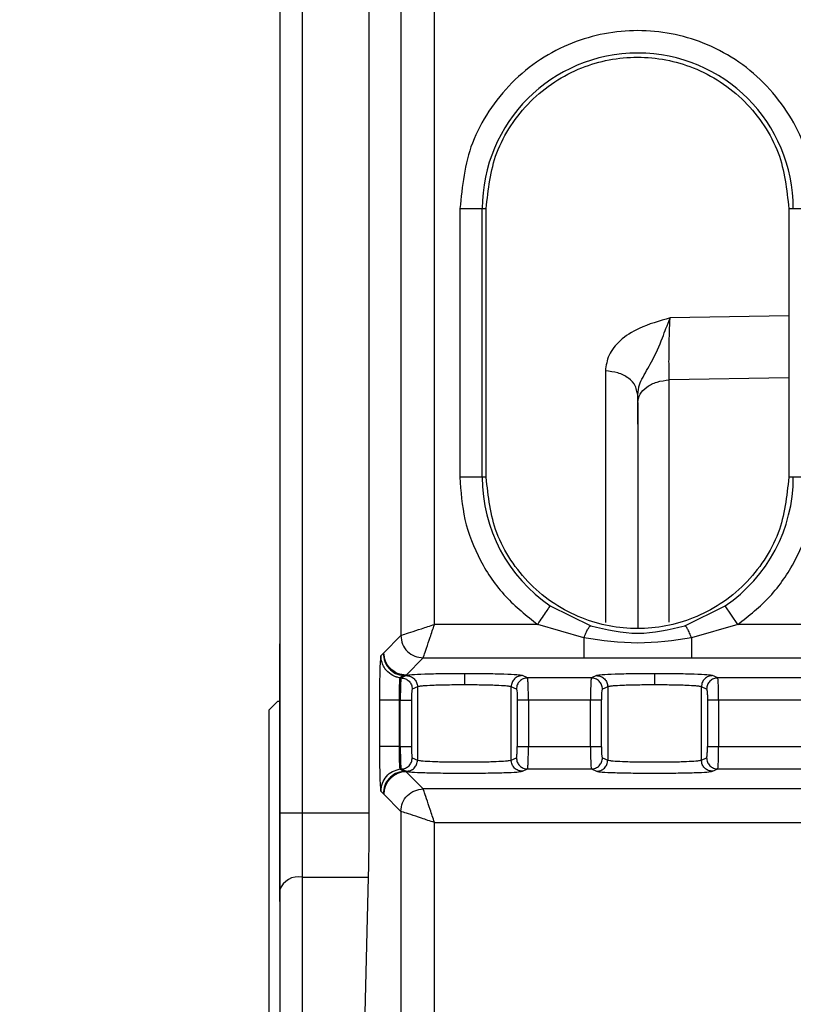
# Model space of a CAD drawing. Header units: inches. Extents: x 144.9 to 238.4, y 214.8 to 247.7.
# Tile 44 of 256: x 158.5062 to 158.5913, y 225.0879 to 225.1961. Entities that reach past the tile are written whole.
import ezdxf

# ---------------------------------------------------------------- set-up
doc = ezdxf.new("R2010")
doc.units = ezdxf.units.IN
doc.header["$LTSCALE"] = 0.25
doc.header["$MEASUREMENT"] = 0
doc.layers.add('ANNOTATIONS', color=1, linetype='Continuous')
doc.layers.add('MOTOR RH', color=7, linetype='Continuous')
doc.styles.add('ARIAL', font='arial.ttf', dxfattribs={"height": 0.09375})
doc.dimstyles.new('STANDARD$0', dxfattribs={"dimtxt": 0.09375, "dimasz": 0.09375, "dimexe": 0.03125, "dimexo": 0.046875, "dimgap": 0.09, "dimtad": 0, "dimtih": 1, "dimtoh": 1, "dimdec": 4, "dimzin": 0, "dimdsep": 46, "dimtxsty": 'ARIAL', "dimcen": 0.09, "dimadec": 0, "dimazin": 0, "dimtfac": 1, "dimtdec": 4, "dimtofl": 0, "dimtmove": 0, "dimatfit": 1, "dimfxl": 1, "dimtolj": 1, "dimtzin": 0, "dimarcsym": 0})

# ---------------------------------------------------------------- blocks, each defined once
blk = doc.blocks.new('*D61')
at = {"layer": 'ANNOTATIONS', "color": 0, "lineweight": -2, "transparency": 16777216}
for p, q in [((158.0267998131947, 223.8493624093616), (158.0267998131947, 225.9990556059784)), ((159.1674248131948, 224.9900478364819), (159.1674248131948, 225.9990556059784)), ((158.1205498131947, 225.9678056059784), (158.312002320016, 225.9678056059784)), ((159.0736748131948, 225.9678056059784), (158.8822223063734, 225.9678056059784))]:
    blk.add_line(p, q, dxfattribs=at)
at = {"layer": 'ANNOTATIONS', "color": 0, "transparency": 16777216}
for points in [[(158.1205498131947, 225.9834306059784), (158.1205498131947, 225.9521806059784), (158.0267998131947, 225.9678056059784)], [(159.0736748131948, 225.9834306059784), (159.0736748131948, 225.9521806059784), (159.1674248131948, 225.9678056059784)]]:
    blk.add_solid(points, dxfattribs=at)
at = {"layer": 'defpoints', "color": 0, "transparency": 16777216}
for p in [(158.0267998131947, 225.9678056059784), (159.1674248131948, 224.9431728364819), (158.0267998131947, 223.8024874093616)]:
    blk.add_point(p, dxfattribs=at)
at = {"layer": 'ANNOTATIONS', "color": 0, "transparency": 16777216, "insert": (158.5971123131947, 225.9678056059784), "char_height": 0.09375, "attachment_point": 5, "style": 'ARIAL'}
blk.add_mtext('\\A1;18 5/8"', dxfattribs=at)
blk = doc.blocks.new('*D63')
at = {"layer": 'ANNOTATIONS', "color": 0, "lineweight": -2, "transparency": 16777216}
for p, q in [((158.0267998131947, 223.8493624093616), (158.0267998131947, 226.3654182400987)), ((159.5003668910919, 225.1127240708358), (159.5003668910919, 226.3654182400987)), ((158.1205498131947, 226.3341682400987), (158.559241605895, 226.3341682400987)), ((159.4066168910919, 226.3341682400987), (158.9679250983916, 226.3341682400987))]:
    blk.add_line(p, q, dxfattribs=at)
at = {"layer": 'ANNOTATIONS', "color": 0, "transparency": 16777216}
for points in [[(158.1205498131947, 226.3497932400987), (158.1205498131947, 226.3185432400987), (158.0267998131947, 226.3341682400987)], [(159.4066168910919, 226.3497932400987), (159.4066168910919, 226.3185432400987), (159.5003668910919, 226.3341682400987)]]:
    blk.add_solid(points, dxfattribs=at)
at = {"layer": 'defpoints', "color": 0, "transparency": 16777216}
for p in [(158.0267998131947, 226.3341682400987), (159.5003668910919, 225.0658490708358), (158.0267998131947, 223.8024874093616)]:
    blk.add_point(p, dxfattribs=at)
at = {"layer": 'ANNOTATIONS', "color": 0, "transparency": 16777216, "insert": (158.7635833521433, 226.3341682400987), "char_height": 0.09375, "attachment_point": 5, "style": 'ARIAL'}
blk.add_mtext('\\A1;24""', dxfattribs=at)

msp = doc.modelspace()

# ---------------------------------------------------------------- linework, layer by layer
at = {"layer": 'MOTOR RH'}
for p, q in [((158.5372882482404, 225.2836161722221), (158.5372882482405, 224.6938563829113)), ((158.5348276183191, 225.2811555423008), (158.5348276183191, 225.1089155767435)), ((158.5446701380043, 225.1089155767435), (158.5446701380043, 225.2686805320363)), ((158.5481546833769, 225.1973174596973), (158.5481546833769, 225.1284159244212)), ((158.5518433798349, 225.1296454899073), (158.5518433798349, 225.1973174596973)), ((158.5546382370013, 225.1753484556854), (158.5546382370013, 225.14582089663)), ((158.5546382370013, 225.1753484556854), (158.5575306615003, 225.1753484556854)), ((158.5570954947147, 225.14582089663), (158.5570954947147, 225.1753484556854)), ((158.5575306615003, 225.14582089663), (158.5575306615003, 225.1753484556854)), ((158.5908038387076, 225.1753484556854), (158.5937571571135, 225.1753484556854)), ((158.5908038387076, 225.1753484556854), (158.5908038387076, 225.14582089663)), ((158.5908038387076, 225.1635590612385), (158.5777598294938, 225.1633234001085)), ((158.5706355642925, 225.1575008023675), (158.5706355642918, 225.1298579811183)), ((158.5908038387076, 225.1567585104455), (158.5776601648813, 225.1565151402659)), ((158.5776601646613, 225.1299026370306), (158.5776601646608, 225.1565151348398)), ((158.5741976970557, 225.1548925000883), (158.5741047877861, 225.1552304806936)), ((158.5741976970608, 225.1548925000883), (158.5742870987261, 225.1554942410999)), ((158.5741976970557, 225.1540204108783), (158.5741976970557, 225.1548925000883)), ((158.5575306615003, 225.14582089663), (158.5546382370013, 225.14582089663)), ((158.5937571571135, 225.14582089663), (158.5908038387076, 225.14582089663)), ((158.5645824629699, 225.1316776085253), (158.5690209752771, 225.1294919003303)), ((158.5793743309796, 225.1294918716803), (158.5838129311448, 225.1316776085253)), ((158.5851944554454, 225.1296454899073), (158.5838129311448, 225.1316776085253)), ((158.5632009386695, 225.1296454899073), (158.5518433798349, 225.1296454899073)), ((158.5682783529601, 225.1281479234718), (158.5632009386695, 225.1296454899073)), ((158.5851944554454, 225.1296454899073), (158.5801169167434, 225.1281478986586)), ((158.6028452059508, 225.1296454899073), (158.5851944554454, 225.1296454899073)), ((158.5481546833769, 225.1284159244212), (158.5462707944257, 225.1265320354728)), ((158.5462056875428, 225.1264551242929), (158.5459553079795, 225.1261925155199)), ((158.5462707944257, 225.1265320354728), (158.5462056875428, 225.1264551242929)), ((158.5487299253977, 225.1240729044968), (158.5506138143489, 225.1259567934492)), ((158.5506138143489, 225.1259567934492), (158.5991565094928, 225.1259567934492)), ((158.5480723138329, 225.1237581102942), (158.5481774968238, 225.1237581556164)), ((158.5484244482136, 225.1240081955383), (158.5480723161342, 225.1237581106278)), ((158.5487496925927, 225.1240133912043), (158.5481774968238, 225.1237581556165)), ((158.5484244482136, 225.1240081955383), (158.5487299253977, 225.1240729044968)), ((158.5620781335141, 225.1237581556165), (158.5615059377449, 225.1240133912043)), ((158.5690928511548, 225.1237581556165), (158.5620781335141, 225.1237581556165)), ((158.5696650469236, 225.1240133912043), (158.5690928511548, 225.1237581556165)), ((158.582993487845, 225.1237581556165), (158.5824212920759, 225.1240133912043)), ((158.592468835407, 225.1237581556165), (158.582993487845, 225.1237581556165)), ((158.5499762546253, 225.1227838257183), (158.549404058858, 225.1225285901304)), ((158.5499762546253, 225.1227838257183), (158.5499762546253, 225.1147241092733)), ((158.5608515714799, 225.1225285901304), (158.5602793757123, 225.1227838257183)), ((158.5602793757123, 225.1147241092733), (158.5602793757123, 225.1227838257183)), ((158.5708916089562, 225.1227838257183), (158.5703194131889, 225.1225285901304)), ((158.5708916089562, 225.1227838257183), (158.5708916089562, 225.1147241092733)), ((158.5817669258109, 225.1225285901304), (158.5811947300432, 225.1227838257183)), ((158.5811947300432, 225.1147241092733), (158.5811947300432, 225.1227838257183)), ((158.5336465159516, 225.120230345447), (158.5346307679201, 225.1212145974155)), ((158.5346307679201, 225.1212145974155), (158.5348276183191, 225.1212145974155)), ((158.5457906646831, 225.1212990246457), (158.5457906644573, 225.1162089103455)), ((158.547990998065, 225.1162089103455), (158.547990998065, 225.1212990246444)), ((158.5480845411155, 225.1212990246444), (158.547990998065, 225.1212990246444)), ((158.5480845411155, 225.1162089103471), (158.5480845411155, 225.1212990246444)), ((158.5493111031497, 225.1212990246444), (158.5493111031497, 225.1162089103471)), ((158.5609445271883, 225.1212990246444), (158.5609445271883, 225.1162089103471)), ((158.5621710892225, 225.1212990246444), (158.5621710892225, 225.1162089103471)), ((158.5689998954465, 225.1212990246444), (158.5621710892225, 225.1212990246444)), ((158.5689998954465, 225.1162089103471), (158.5689998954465, 225.1212990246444)), ((158.5702264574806, 225.1162089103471), (158.5702264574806, 225.1212990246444)), ((158.5818598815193, 225.1212990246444), (158.5818598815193, 225.1162089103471)), ((158.5830864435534, 225.1212990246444), (158.5830864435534, 225.1162089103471)), ((158.5923758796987, 225.1212990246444), (158.5830864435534, 225.1212990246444)), ((158.5336465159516, 225.120230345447), (158.5336465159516, 224.8515295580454)), ((158.5479909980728, 225.1162089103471), (158.5480845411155, 225.1162089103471)), ((158.5621710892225, 225.1162089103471), (158.5689998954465, 225.1162089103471)), ((158.5830864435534, 225.1162089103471), (158.5923758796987, 225.1162089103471)), ((158.549404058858, 225.1149793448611), (158.5499762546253, 225.1147241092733)), ((158.5602793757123, 225.1147241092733), (158.5608515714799, 225.1149793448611)), ((158.5703194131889, 225.1149793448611), (158.5708916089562, 225.1147241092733)), ((158.5811947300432, 225.1147241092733), (158.5817669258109, 225.1149793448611)), ((158.5480722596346, 225.1137498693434), (158.5481774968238, 225.1137497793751)), ((158.5480722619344, 225.1137498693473), (158.5484244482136, 225.1134997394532)), ((158.5481774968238, 225.1137497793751), (158.5487496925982, 225.1134945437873)), ((158.5487299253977, 225.1134350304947), (158.5484244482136, 225.1134997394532)), ((158.5506138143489, 225.1115511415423), (158.5487299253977, 225.1134350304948)), ((158.5615059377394, 225.1134945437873), (158.5620781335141, 225.1137497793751)), ((158.5620781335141, 225.1137497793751), (158.5690928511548, 225.1137497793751)), ((158.5690928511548, 225.1137497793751), (158.5696650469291, 225.1134945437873)), ((158.5824212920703, 225.1134945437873), (158.582993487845, 225.1137497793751)), ((158.582993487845, 225.1137497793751), (158.592468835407, 225.1137497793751)), ((158.5459553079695, 225.1113154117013), (158.5462056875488, 225.1110528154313)), ((158.5462056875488, 225.1110528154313), (158.5462707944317, 225.1109759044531)), ((158.5462707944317, 225.1109759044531), (158.5481546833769, 225.1090920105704)), ((158.6031503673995, 225.1115511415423), (158.5506138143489, 225.1115511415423)), ((158.5348276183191, 225.1089155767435), (158.5446701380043, 225.1089155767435)), ((158.5481546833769, 225.1090920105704), (158.5481546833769, 225.0294225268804)), ((158.5518433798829, 225.0294225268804), (158.5518433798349, 225.1078624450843)), ((158.5518433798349, 225.1078624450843), (158.6031503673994, 225.1078624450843)), ((158.5372882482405, 225.1018587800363), (158.5445924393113, 225.1018587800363)), ((158.5441381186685, 225.0832785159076), (158.5445924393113, 225.1018587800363)), ((158.5348276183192, 225.1004474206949), (158.5348276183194, 225.0818671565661))]:
    msp.add_line(p, q, dxfattribs=at)
for centre, radius, start, end in [((158.5741976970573, 225.1753484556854), 0.01710220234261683, 2.098412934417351e-08, 179.9999999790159), ((158.5741976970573, 225.14582089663), 0.01710220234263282, 179.9999999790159, 235.7903977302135), ((158.5741976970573, 225.14582089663), 0.01710220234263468, 304.2096022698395, 2.099552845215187e-08), ((158.5487334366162, 225.1109723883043), 0.002462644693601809, 90.08169187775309, 179.9183081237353), ((158.5368754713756, 225.0997277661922), 0.002170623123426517, 79.03757786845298, 160.6375550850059)]:
    msp.add_arc(centre, radius, start, end, dxfattribs=at)
for points, knots in [([(158.5937571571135, 225.1753484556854), (158.593495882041, 225.17780878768), (158.593093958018, 225.1815935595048), (158.5906549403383, 225.1861486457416), (158.5881305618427, 225.1892778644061), (158.584997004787, 225.1918184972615), (158.5804432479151, 225.1941811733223), (158.5741976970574, 225.1953803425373), (158.5679521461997, 225.1941811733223), (158.5633983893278, 225.1918184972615), (158.5602648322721, 225.1892778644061), (158.5577404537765, 225.1861486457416), (158.5553014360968, 225.1815935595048), (158.5548995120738, 225.17780878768), (158.5546382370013, 225.1753484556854)], [0, 0, 0, 0, 0.1197284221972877, 0.184180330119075, 0.2499999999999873, 0.3158196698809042, 0.3802715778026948, 0.4999999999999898, 0.6197284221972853, 0.684180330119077, 0.749999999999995, 0.8158196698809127, 0.8802715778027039, 1, 1, 1, 1]), ([(158.5575306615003, 225.1753484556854), (158.5577529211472, 225.1774411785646), (158.5580948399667, 225.1806605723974), (158.5601694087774, 225.1845348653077), (158.5623165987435, 225.1871964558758), (158.5649819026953, 225.1893573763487), (158.5688552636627, 225.1913669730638), (158.574167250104, 225.1923867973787), (158.5794792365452, 225.1913669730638), (158.5833525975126, 225.1893573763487), (158.5860179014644, 225.1871964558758), (158.5881650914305, 225.1845348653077), (158.5902396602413, 225.1806605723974), (158.5905815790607, 225.1774411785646), (158.5908038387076, 225.1753484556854)], [0, 0, 0, 0, 0.1196944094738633, 0.1841349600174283, 0.2499505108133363, 0.3157743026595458, 0.3802375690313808, 0.4999999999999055, 0.619762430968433, 0.6842256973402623, 0.7500494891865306, 0.8158650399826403, 0.8803055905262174, 1, 1, 1, 1]), ([(158.5777598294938, 225.1633234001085), (158.5765775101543, 225.1629918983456), (158.5745086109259, 225.162411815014), (158.5722105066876, 225.1609417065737), (158.5708810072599, 225.1592917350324), (158.5707162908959, 225.1580898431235), (158.5706355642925, 225.1575008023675)], [0, 0, 0, 0, 0.3248840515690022, 0.5685032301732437, 0.788525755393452, 1, 1, 1, 1]), ([(158.5742870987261, 225.1554942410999), (158.5742978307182, 225.1555832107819), (158.5743418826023, 225.1559484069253), (158.5747987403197, 225.1569413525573), (158.5758732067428, 225.1586734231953), (158.5767322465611, 225.1606450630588), (158.5773379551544, 225.1622981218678), (158.5776085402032, 225.1629557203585), (158.5777598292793, 225.1633233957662)], [0, 0, 0, 0, 0.03494854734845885, 0.1434542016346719, 0.3842962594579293, 0.7049907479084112, 0.8350549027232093, 1, 1, 1, 1]), ([(158.5776601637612, 225.156515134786), (158.5776482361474, 225.1570242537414), (158.5776243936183, 225.1580419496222), (158.5776359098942, 225.1599516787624), (158.5776802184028, 225.1618456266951), (158.5777332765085, 225.1628305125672), (158.5777598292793, 225.1633233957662)], [0, 0, 0, 0, 0.2500120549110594, 0.499757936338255, 0.7496553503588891, 1, 1, 1, 1]), ([(158.5741047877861, 225.1552304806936), (158.5740653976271, 225.155448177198), (158.5739658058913, 225.1559985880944), (158.5732144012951, 225.1567444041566), (158.5720495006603, 225.1573538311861), (158.5711068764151, 225.1574518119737), (158.5706355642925, 225.1575008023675)], [0, 0, 0, 0, 0.1790503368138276, 0.4527002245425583, 0.7263501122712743, 1, 1, 1, 1]), ([(158.5741976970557, 225.1540204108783), (158.5741976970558, 225.1482382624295), (158.574197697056, 225.1403427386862), (158.5741976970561, 225.1315450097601), (158.5741976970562, 225.1291901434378)], [0, 0, 0, 0, 0.7323324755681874, 0.9999999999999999, 0.9999999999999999, 0.9999999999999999, 0.9999999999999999]), ([(158.5348276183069, 225.1524631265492), (158.5348276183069, 225.1524365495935), (158.5348276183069, 225.1523240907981), (158.5348276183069, 225.1516302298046), (158.5348276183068, 225.1507506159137), (158.5348276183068, 225.1503099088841)], [0, 0, 0, 0, 0.1337589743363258, 0.5659930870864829, 1, 1, 1, 1]), ([(158.5348276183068, 225.1503099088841), (158.5348276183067, 225.1436800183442), (158.5348276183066, 225.1364172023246), (158.5348276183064, 225.1281843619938), (158.5348276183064, 225.1274669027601)], [0, 0, 0, 0, 0.912853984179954, 1, 1, 1, 1]), ([(158.5546382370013, 225.14582089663), (158.5547465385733, 225.1442567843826), (158.5549664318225, 225.1410810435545), (158.5567561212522, 225.1365879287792), (158.5594656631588, 225.1325817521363), (158.561968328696, 225.1306144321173), (158.5632009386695, 225.1296454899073)], [0, 0, 0, 0, 0.2462594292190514, 0.4999999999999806, 0.7537405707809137, 0.9999999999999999, 0.9999999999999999, 0.9999999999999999, 0.9999999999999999]), ([(158.5908038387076, 225.14582089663), (158.5905815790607, 225.1437281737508), (158.5902396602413, 225.140508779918), (158.5881650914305, 225.1366344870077), (158.5860179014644, 225.1339728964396), (158.5833525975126, 225.1318119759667), (158.5794792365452, 225.1298023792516), (158.574167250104, 225.1287825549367), (158.5688552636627, 225.1298023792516), (158.5649819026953, 225.1318119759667), (158.5623165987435, 225.1339728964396), (158.5601694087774, 225.1366344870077), (158.5580948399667, 225.140508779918), (158.5577529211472, 225.1437281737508), (158.5575306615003, 225.14582089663)], [0, 0, 0, 0, 0.1196944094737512, 0.1841349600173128, 0.2499505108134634, 0.3157743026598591, 0.3802375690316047, 0.5000000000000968, 0.6197624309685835, 0.684225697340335, 0.7500494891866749, 0.8158650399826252, 0.8803055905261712, 1, 1, 1, 1]), ([(158.5851944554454, 225.1296454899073), (158.5864270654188, 225.1306144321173), (158.588929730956, 225.1325817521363), (158.5916392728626, 225.1365879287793), (158.5934289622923, 225.1410810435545), (158.5936488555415, 225.1442567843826), (158.5937571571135, 225.14582089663)], [0, 0, 0, 0, 0.2462594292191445, 0.5000000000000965, 0.7537405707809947, 1, 1, 1, 1]), ([(158.5481546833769, 225.1284159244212), (158.548219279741, 225.1284382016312), (158.5483529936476, 225.1284843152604), (158.5491925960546, 225.1287612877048), (158.5504023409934, 225.129165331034), (158.5513583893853, 225.1294838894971), (158.5518433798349, 225.1296454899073)], [0, 0, 0, 0, 0.2326913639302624, 0.481669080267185, 0.7370577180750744, 1, 1, 1, 1]), ([(158.5506138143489, 225.1259567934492), (158.5506360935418, 225.1260213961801), (158.5506822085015, 225.1261551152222), (158.5509591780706, 225.1269947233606), (158.5513632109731, 225.1282044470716), (158.5516817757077, 225.1291604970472), (158.5518433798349, 225.1296454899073)], [0, 0, 0, 0, 0.2327045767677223, 0.4816674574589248, 0.7370560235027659, 1, 1, 1, 1]), ([(158.5682783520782, 225.1281479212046), (158.5683539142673, 225.1283348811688), (158.5685081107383, 225.1287164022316), (158.5687221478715, 225.1291460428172), (158.5689047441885, 225.129434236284), (158.5689827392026, 225.1294729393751), (158.5690209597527, 225.1294919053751)], [0, 0, 0, 0, 0.2450191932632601, 0.5000000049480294, 0.7549808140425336, 1, 1, 1, 1]), ([(158.5690209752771, 225.1294919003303), (158.5707483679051, 225.1290815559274), (158.5741996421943, 225.1282617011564), (158.5776506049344, 225.1290820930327), (158.5793743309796, 225.1294918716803)], [0, 0, 0, 0, 0.5005086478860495, 1, 1, 1, 1]), ([(158.5801169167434, 225.1281478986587), (158.5800413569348, 225.1283348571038), (158.5798871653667, 225.1287163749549), (158.5796731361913, 225.1291460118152), (158.5794905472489, 225.1294342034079), (158.5794125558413, 225.1294729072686), (158.5793743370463, 225.1294918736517)], [0, 0, 0, 0, 0.2450192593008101, 0.4999999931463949, 0.754980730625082, 1, 1, 1, 1]), ([(158.5801169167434, 225.1281478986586), (158.5781458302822, 225.1278686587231), (158.5741996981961, 225.1273096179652), (158.5702534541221, 225.1278682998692), (158.5682783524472, 225.1281479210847)], [0, 0, 0, 0, 0.4994983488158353, 1, 1, 1, 1]), ([(158.5348276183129, 225.0991778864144), (158.5348276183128, 225.1019705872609), (158.5348276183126, 225.1075562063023), (158.5348276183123, 225.1143792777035), (158.534827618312, 225.1199927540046), (158.5348276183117, 225.1241565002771), (158.5348276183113, 225.1268955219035), (158.5348276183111, 225.1272900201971), (158.5348276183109, 225.1274880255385)], [0, 0, 0, 0, 0.1611174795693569, 0.3222474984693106, 0.4867149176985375, 0.6542923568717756, 0.8264835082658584, 1, 1, 1, 1]), ([(158.5459553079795, 225.1261925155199), (158.5459337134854, 225.1261006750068), (158.5458903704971, 225.1259163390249), (158.5458361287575, 225.1247834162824), (158.5457980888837, 225.123187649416), (158.5457931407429, 225.1219289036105), (158.5457906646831, 225.1212990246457)], [0, 0, 0, 0, 0.2480503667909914, 0.4978696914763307, 0.7487329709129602, 1, 1, 1, 1]), ([(158.5480723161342, 225.1237581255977), (158.5479356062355, 225.1237837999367), (158.5477975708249, 225.123809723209), (158.5476545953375, 225.1238561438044), (158.547616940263, 225.1238686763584), (158.5474812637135, 225.1239173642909), (158.5470841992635, 225.1240966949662), (158.546753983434, 225.1243559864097), (158.5465566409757, 225.1245838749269), (158.546556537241, 225.124583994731), (158.5465561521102, 225.1245844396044), (158.5465546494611, 225.1245861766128), (158.5465487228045, 225.1245930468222), (158.5465253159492, 225.1246204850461), (158.5464343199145, 225.1247319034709), (158.5462549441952, 225.1249964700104), (158.5460201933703, 225.1254985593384), (158.5459791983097, 225.1259370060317), (158.5459553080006, 225.1261925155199)], [0, 0, 0, 0, 0.11870509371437, 0.1198560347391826, 0.128612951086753, 0.1526664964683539, 0.2431685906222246, 0.5010494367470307, 0.5010605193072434, 0.501086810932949, 0.5011850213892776, 0.5015639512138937, 0.5030518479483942, 0.5089478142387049, 0.532420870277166, 0.6260849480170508, 0.7820970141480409, 1, 1, 1, 1]), ([(158.5462056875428, 225.1264551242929), (158.546239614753, 225.1261535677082), (158.546307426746, 225.1255508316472), (158.546805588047, 225.1247698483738), (158.5475342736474, 225.1241978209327), (158.5481275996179, 225.1240714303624), (158.5484244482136, 225.1240081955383)], [0, 0, 0, 0, 0.2501564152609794, 0.5000000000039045, 0.7498435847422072, 1, 1, 1, 1]), ([(158.5479909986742, 225.1212990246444), (158.5479921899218, 225.1216049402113), (158.5479946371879, 225.1222334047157), (158.5480098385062, 225.1229040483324), (158.5480273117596, 225.1233447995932), (158.5480437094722, 225.1236023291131), (158.5480578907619, 225.1237320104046), (158.5480686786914, 225.1237515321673), (158.5480723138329, 225.1237581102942)], [0, 0, 0, 0, 0.242522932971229, 0.498232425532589, 0.6177407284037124, 0.7777262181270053, 0.9251017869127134, 1, 1, 1, 1]), ([(158.5481774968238, 225.1237581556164), (158.5481697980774, 225.1237366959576), (158.5481555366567, 225.123696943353), (158.5481328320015, 225.1234506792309), (158.5481080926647, 225.1229961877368), (158.5480887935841, 225.1222347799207), (158.5480859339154, 225.1216055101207), (158.5480845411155, 225.1212990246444)], [0, 0, 0, 0, 0.1611157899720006, 0.2984563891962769, 0.5010345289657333, 0.7569791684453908, 1, 1, 1, 1]), ([(158.5551278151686, 225.1242193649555), (158.5543327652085, 225.124216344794), (158.5527392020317, 225.1242102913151), (158.550691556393, 225.1241634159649), (158.5491938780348, 225.1240957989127), (158.5488975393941, 225.1240408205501), (158.5487496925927, 225.1240133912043)], [0, 0, 0, 0, 0.249457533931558, 0.5000017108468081, 0.7505450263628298, 1, 1, 1, 1]), ([(158.5615059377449, 225.1240133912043), (158.5613580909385, 225.1240408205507), (158.5610617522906, 225.1240957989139), (158.5595640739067, 225.1241634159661), (158.557516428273, 225.1242102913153), (158.5559228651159, 225.1242163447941), (158.5551278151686, 225.1242193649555)], [0, 0, 0, 0, 0.2494549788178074, 0.4999982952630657, 0.750542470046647, 1, 1, 1, 1]), ([(158.5551278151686, 225.1242193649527), (158.5551278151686, 225.1241926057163), (158.5551278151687, 225.1241370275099), (158.5551278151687, 225.1238042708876), (158.5551278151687, 225.1233978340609), (158.5551278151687, 225.1231223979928), (158.5551278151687, 225.1229897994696)], [0, 0, 0, 0, 0.2706975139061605, 0.5622313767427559, 0.7892524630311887, 1, 1, 1, 1]), ([(158.5621710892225, 225.1212990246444), (158.5621696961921, 225.1216054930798), (158.5621668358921, 225.1222347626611), (158.5621475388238, 225.1229961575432), (158.5621228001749, 225.1234506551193), (158.5621000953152, 225.1236969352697), (158.5620858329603, 225.1237366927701), (158.5620781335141, 225.1237581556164)], [0, 0, 0, 0, 0.2430075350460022, 0.4989657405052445, 0.7015243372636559, 0.8388697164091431, 1, 1, 1, 1]), ([(158.5690928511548, 225.1237581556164), (158.5690851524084, 225.1237366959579), (158.5690708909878, 225.1236969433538), (158.5690481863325, 225.1234506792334), (158.5690234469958, 225.1229961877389), (158.5690041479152, 225.1222347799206), (158.5690012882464, 225.1216055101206), (158.5689998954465, 225.1212990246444)], [0, 0, 0, 0, 0.1611157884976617, 0.298456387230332, 0.5010345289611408, 0.7569791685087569, 1, 1, 1, 1]), ([(158.5760431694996, 225.1242193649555), (158.5752481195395, 225.124216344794), (158.5736545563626, 225.1242102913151), (158.571606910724, 225.1241634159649), (158.5701092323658, 225.1240957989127), (158.5698128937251, 225.1240408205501), (158.5696650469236, 225.1240133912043)], [0, 0, 0, 0, 0.2494575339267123, 0.5000017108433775, 0.7505450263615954, 1, 1, 1, 1]), ([(158.5824212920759, 225.1240133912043), (158.5822734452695, 225.1240408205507), (158.5819771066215, 225.1240957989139), (158.5804794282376, 225.1241634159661), (158.578431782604, 225.1242102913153), (158.5768382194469, 225.1242163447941), (158.5760431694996, 225.1242193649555)], [0, 0, 0, 0, 0.2494549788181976, 0.4999982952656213, 0.7505424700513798, 1, 1, 1, 1]), ([(158.5760431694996, 225.1242193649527), (158.5760431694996, 225.1241926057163), (158.5760431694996, 225.1241370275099), (158.5760431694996, 225.1238042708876), (158.5760431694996, 225.1233978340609), (158.5760431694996, 225.1231223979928), (158.5760431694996, 225.1229897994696)], [0, 0, 0, 0, 0.2706975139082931, 0.5622313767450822, 0.7892524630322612, 1, 1, 1, 1]), ([(158.5830864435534, 225.1212990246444), (158.583085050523, 225.1216054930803), (158.5830821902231, 225.1222347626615), (158.5830628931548, 225.1229961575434), (158.5830381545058, 225.1234506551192), (158.5830154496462, 225.1236969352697), (158.5830011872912, 225.12373669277), (158.582993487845, 225.1237581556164)], [0, 0, 0, 0, 0.2430075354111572, 0.4989657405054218, 0.7015243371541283, 0.8388697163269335, 1, 1, 1, 1]), ([(158.5551278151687, 225.1229897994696), (158.5545011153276, 225.1229867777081), (158.5532163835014, 225.1229805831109), (158.5516155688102, 225.1229367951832), (158.5506505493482, 225.1228818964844), (158.5501341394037, 225.1228310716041), (158.5500308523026, 225.122800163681), (158.5499762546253, 225.1227838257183)], [0, 0, 0, 0, 0.2434841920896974, 0.4991414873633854, 0.7167757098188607, 0.8502873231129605, 0.9999999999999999, 0.9999999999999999, 0.9999999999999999, 0.9999999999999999]), ([(158.5602793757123, 225.1227838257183), (158.5602247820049, 225.1228001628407), (158.5601215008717, 225.1228310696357), (158.5596051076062, 225.1228818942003), (158.5586400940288, 225.1229367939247), (158.5570392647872, 225.122980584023), (158.5557545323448, 225.122986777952), (158.5551278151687, 225.1229897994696)], [0, 0, 0, 0, 0.1497051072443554, 0.283214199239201, 0.5008584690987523, 0.7565091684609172, 1, 1, 1, 1]), ([(158.5760431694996, 225.1229897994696), (158.5754164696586, 225.1229867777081), (158.5741317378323, 225.1229805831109), (158.5725309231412, 225.1229367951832), (158.5715659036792, 225.1228818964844), (158.5710494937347, 225.1228310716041), (158.5709462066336, 225.122800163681), (158.5708916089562, 225.1227838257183)], [0, 0, 0, 0, 0.2434841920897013, 0.4991414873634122, 0.716775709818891, 0.850287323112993, 1, 1, 1, 1]), ([(158.5811947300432, 225.1227838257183), (158.5811401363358, 225.1228001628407), (158.5810368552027, 225.1228310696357), (158.5805204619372, 225.1228818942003), (158.5795554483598, 225.1229367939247), (158.5779546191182, 225.122980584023), (158.5766698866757, 225.122986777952), (158.5760431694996, 225.1229897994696)], [0, 0, 0, 0, 0.1497051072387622, 0.2832141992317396, 0.5008584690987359, 0.7565091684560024, 1, 1, 1, 1]), ([(158.549404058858, 225.1225285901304), (158.5493919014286, 225.1225059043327), (158.5493676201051, 225.122460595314), (158.5493370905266, 225.1221781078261), (158.5493151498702, 225.1217792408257), (158.5493124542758, 225.1214593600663), (158.5493111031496, 225.1212990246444)], [0, 0, 0, 0, 0.2476306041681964, 0.4945781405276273, 0.7466648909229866, 1, 1, 1, 1]), ([(158.5608515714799, 225.1225285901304), (158.5608640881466, 225.122505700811), (158.560889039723, 225.122460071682), (158.5609194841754, 225.1221656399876), (158.560940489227, 225.1217659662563), (158.5609431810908, 225.1214546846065), (158.5609445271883, 225.1212990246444)], [0, 0, 0, 0, 0.2545047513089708, 0.5073471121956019, 0.7536432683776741, 1, 1, 1, 1]), ([(158.5702264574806, 225.1212990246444), (158.5702278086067, 225.1214593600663), (158.5702305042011, 225.1217792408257), (158.5702524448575, 225.1221781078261), (158.5702829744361, 225.122460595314), (158.5703072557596, 225.1225059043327), (158.5703194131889, 225.1225285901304)], [0, 0, 0, 0, 0.2533351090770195, 0.505421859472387, 0.752369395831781, 1, 1, 1, 1]), ([(158.5817669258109, 225.1225285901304), (158.5817794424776, 225.122505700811), (158.581804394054, 225.122460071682), (158.5818348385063, 225.1221656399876), (158.5818558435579, 225.1217659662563), (158.5818585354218, 225.1214546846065), (158.5818598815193, 225.1212990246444)], [0, 0, 0, 0, 0.2545047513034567, 0.5073471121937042, 0.753643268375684, 1, 1, 1, 1]), ([(158.5457906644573, 225.1162089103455), (158.5457930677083, 225.1155883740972), (158.5457978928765, 225.1143424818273), (158.5458353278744, 225.1127484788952), (158.5458895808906, 225.1115982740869), (158.545933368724, 225.1114098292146), (158.5459553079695, 225.1113154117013)], [0, 0, 0, 0, 0.2475858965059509, 0.4970948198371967, 0.7480268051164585, 0.9999999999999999, 0.9999999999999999, 0.9999999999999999, 0.9999999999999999]), ([(158.5480722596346, 225.1137498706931), (158.5480707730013, 225.1137516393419), (158.5480587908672, 225.1137658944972), (158.5480453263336, 225.1138809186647), (158.5480270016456, 225.1141700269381), (158.5480098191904, 225.1146052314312), (158.5479946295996, 225.1152745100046), (158.5479921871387, 225.1159029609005), (158.5479909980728, 225.1162089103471)], [0, 0, 0, 0, 0.02838297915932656, 0.2287643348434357, 0.3831359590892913, 0.50140238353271, 0.7572671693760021, 1, 1, 1, 1]), ([(158.5480845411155, 225.1162089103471), (158.5480859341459, 225.1159024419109), (158.5480887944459, 225.1152731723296), (158.5481080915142, 225.114511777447), (158.5481328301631, 225.1140572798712), (158.5481555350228, 225.1138109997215), (158.5481697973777, 225.1137712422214), (158.5481774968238, 225.1137497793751)], [0, 0, 0, 0, 0.2430075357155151, 0.4989657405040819, 0.7015243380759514, 0.8388697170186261, 1, 1, 1, 1]), ([(158.5493111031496, 225.1162089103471), (158.5493124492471, 225.116053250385), (158.549315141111, 225.1157419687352), (158.5493361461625, 225.115342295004), (158.5493665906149, 225.1150478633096), (158.5493915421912, 225.1150022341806), (158.549404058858, 225.1149793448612)], [0, 0, 0, 0, 0.2463567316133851, 0.49265288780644, 0.7454952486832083, 1, 1, 1, 1]), ([(158.5608515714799, 225.1149793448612), (158.5608637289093, 225.1150020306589), (158.5608880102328, 225.1150473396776), (158.5609185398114, 225.1153298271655), (158.5609404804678, 225.1157286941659), (158.5609431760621, 225.1160485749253), (158.5609445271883, 225.1162089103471)], [0, 0, 0, 0, 0.2476306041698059, 0.4945781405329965, 0.7466648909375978, 1, 1, 1, 1]), ([(158.5620781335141, 225.1137497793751), (158.5620858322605, 225.113771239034), (158.5621000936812, 225.1138109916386), (158.5621227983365, 225.1140572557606), (158.5621475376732, 225.114511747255), (158.5621668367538, 225.1152731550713), (158.5621696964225, 225.1159024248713), (158.5621710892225, 225.1162089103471)], [0, 0, 0, 0, 0.1611157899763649, 0.2984563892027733, 0.5010345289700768, 0.7569791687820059, 0.9999999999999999, 0.9999999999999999, 0.9999999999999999, 0.9999999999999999]), ([(158.5689998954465, 225.1162089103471), (158.5690012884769, 225.1159024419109), (158.5690041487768, 225.1152731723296), (158.5690234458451, 225.1145117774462), (158.5690481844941, 225.1140572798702), (158.5690708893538, 225.1138109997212), (158.5690851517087, 225.1137712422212), (158.5690928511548, 225.1137497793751)], [0, 0, 0, 0, 0.243007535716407, 0.49896574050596, 0.701524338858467, 0.8388697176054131, 1, 1, 1, 1]), ([(158.5703194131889, 225.1149793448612), (158.5703068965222, 225.1150022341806), (158.5702819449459, 225.1150478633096), (158.5702515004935, 225.115342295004), (158.5702304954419, 225.1157419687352), (158.570227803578, 225.116053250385), (158.5702264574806, 225.1162089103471)], [0, 0, 0, 0, 0.2545047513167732, 0.5073471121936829, 0.7536432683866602, 1, 1, 1, 1]), ([(158.5817669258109, 225.1149793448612), (158.5817790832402, 225.1150020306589), (158.5818033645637, 225.1150473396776), (158.5818338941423, 225.1153298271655), (158.5818558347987, 225.1157286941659), (158.5818585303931, 225.1160485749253), (158.5818598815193, 225.1162089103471)], [0, 0, 0, 0, 0.2476306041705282, 0.4945781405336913, 0.746664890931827, 1, 1, 1, 1]), ([(158.582993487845, 225.1137497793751), (158.5830011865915, 225.1137712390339), (158.5830154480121, 225.1138109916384), (158.5830381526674, 225.11405725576), (158.5830628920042, 225.114511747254), (158.5830821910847, 225.1152731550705), (158.5830850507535, 225.1159024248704), (158.5830864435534, 225.1162089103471)], [0, 0, 0, 0, 0.161115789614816, 0.2984563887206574, 0.501034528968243, 0.7569791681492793, 1, 1, 1, 1]), ([(158.5499762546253, 225.1147241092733), (158.5500308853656, 225.1147077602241), (158.5501342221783, 225.1146768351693), (158.5506507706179, 225.1146260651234), (158.5516157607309, 225.1145707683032), (158.5532163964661, 225.1145288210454), (158.5551277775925, 225.1145128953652), (158.5570391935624, 225.1145288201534), (158.558639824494, 225.1145707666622), (158.5596048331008, 225.1146260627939), (158.5601213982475, 225.1146768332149), (158.5602247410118, 225.1147077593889), (158.5602793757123, 225.1147241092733)], [0, 0, 0, 0, 0.07488782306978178, 0.1416541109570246, 0.250429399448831, 0.3782603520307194, 0.4999999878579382, 0.6217322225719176, 0.749570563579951, 0.8583408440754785, 0.9251083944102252, 1, 1, 1, 1]), ([(158.5708916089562, 225.1147241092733), (158.5709462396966, 225.1147077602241), (158.5710495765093, 225.1146768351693), (158.5715661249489, 225.1146260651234), (158.5725311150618, 225.1145707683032), (158.574131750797, 225.1145288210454), (158.5760431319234, 225.1145128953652), (158.5779545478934, 225.1145288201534), (158.579555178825, 225.1145707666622), (158.5805201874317, 225.1146260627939), (158.5810367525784, 225.1146768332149), (158.5811400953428, 225.1147077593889), (158.5811947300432, 225.1147241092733)], [0, 0, 0, 0, 0.07488782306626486, 0.1416541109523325, 0.2504293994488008, 0.3782603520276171, 0.4999999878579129, 0.6217322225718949, 0.7495705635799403, 0.8583408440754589, 0.9251083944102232, 1, 1, 1, 1]), ([(158.5459553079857, 225.1113154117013), (158.5459872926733, 225.1116084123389), (158.5460512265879, 225.1121940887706), (158.5465227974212, 225.1129593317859), (158.5472152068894, 225.1135326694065), (158.5477864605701, 225.1136774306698), (158.5480722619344, 225.1137498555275)], [0, 0, 0, 0, 0.2501408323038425, 0.5000043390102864, 0.7498494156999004, 1, 1, 1, 1]), ([(158.5484244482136, 225.1134997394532), (158.5481276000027, 225.113436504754), (158.5475342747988, 225.1133101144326), (158.5468055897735, 225.1127380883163), (158.5463074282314, 225.1119571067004), (158.5462396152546, 225.1113543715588), (158.5462056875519, 225.1110528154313)], [0, 0, 0, 0, 0.2501564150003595, 0.5000000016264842, 0.7498435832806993, 1, 1, 1, 1]), ([(158.5487496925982, 225.1134945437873), (158.5488978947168, 225.1134670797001), (158.5491944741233, 225.1134121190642), (158.5506922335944, 225.113344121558), (158.5527367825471, 225.1132990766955), (158.5551255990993, 225.1132833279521), (158.5575169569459, 225.1132990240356), (158.5595649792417, 225.113344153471), (158.5610620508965, 225.1134122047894), (158.5613581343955, 225.1134671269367), (158.5615059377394, 225.1134945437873)], [0, 0, 0, 0, 0.1250105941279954, 0.2501689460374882, 0.3749457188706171, 0.4998006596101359, 0.6249292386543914, 0.7500039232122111, 0.8752032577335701, 1, 1, 1, 1]), ([(158.5696650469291, 225.1134945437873), (158.5698132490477, 225.1134670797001), (158.5701098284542, 225.1134121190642), (158.5716075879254, 225.113344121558), (158.5736521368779, 225.1132990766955), (158.5760409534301, 225.1132833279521), (158.5784323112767, 225.1132990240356), (158.5804803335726, 225.113344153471), (158.5819774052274, 225.1134122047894), (158.5822734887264, 225.1134671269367), (158.5824212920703, 225.1134945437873)], [0, 0, 0, 0, 0.1250105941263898, 0.2501689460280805, 0.3749457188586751, 0.4998006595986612, 0.6249292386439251, 0.7500039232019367, 0.875203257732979, 0.9999999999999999, 0.9999999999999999, 0.9999999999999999, 0.9999999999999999]), ([(158.5518433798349, 225.1078624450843), (158.551681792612, 225.1083473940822), (158.5513632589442, 225.1093033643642), (158.5509592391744, 225.1105130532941), (158.5506822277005, 225.1113527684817), (158.5506361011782, 225.1114865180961), (158.5506138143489, 225.1115511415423)], [0, 0, 0, 0, 0.2629201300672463, 0.5182892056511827, 0.7672530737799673, 1, 1, 1, 1]), ([(158.5445924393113, 225.1018587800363), (158.5446148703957, 225.1029492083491), (158.5446597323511, 225.1051300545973), (158.5446666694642, 225.107653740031), (158.5446701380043, 225.1089155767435)], [0, 0, 0, 0, 0.5000023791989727, 0.9999999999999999, 0.9999999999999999, 0.9999999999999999, 0.9999999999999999]), ([(158.5518433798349, 225.1078624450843), (158.5513584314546, 225.1080240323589), (158.5504024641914, 225.1083425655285), (158.5491927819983, 225.1087465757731), (158.5483530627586, 225.109023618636), (158.5482193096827, 225.1090697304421), (158.5481546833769, 225.1090920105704)], [0, 0, 0, 0, 0.2629196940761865, 0.5182873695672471, 0.7672479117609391, 1, 1, 1, 1])]:
    msp.add_open_spline(points, degree=3, knots=knots, dxfattribs=at)
for points in [[(158.534827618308, 225.1915224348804), (158.5348276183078, 225.1873282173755), (158.5348276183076, 225.1789397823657), (158.5348276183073, 225.1688289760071), (158.5348276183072, 225.1637735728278)], [(158.5741976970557, 225.1540204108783), (158.5742488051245, 225.1543350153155), (158.5743510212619, 225.15496422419), (158.5751413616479, 225.1557690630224), (158.5762786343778, 225.1563530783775), (158.5771996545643, 225.1564611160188), (158.5776601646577, 225.1565151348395)], [(158.5741976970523, 225.1516384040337), (158.5741976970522, 225.1526982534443), (158.5741976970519, 225.1548179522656), (158.5741976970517, 225.1551235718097), (158.5741976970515, 225.1552763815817)], [(158.5632009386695, 225.1296454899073), (158.5633761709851, 225.1299032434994), (158.5637266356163, 225.1304187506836), (158.5641739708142, 225.1310767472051), (158.5644968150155, 225.1315516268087), (158.5645539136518, 225.1316356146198), (158.5645824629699, 225.1316776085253)], [(158.5481546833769, 225.1284159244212), (158.5481919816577, 225.1280939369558), (158.5482665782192, 225.1274499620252), (158.548835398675, 225.1266375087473), (158.5496478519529, 225.1260686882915), (158.5502918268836, 225.12599409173), (158.5506138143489, 225.1259567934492)], [(158.5682783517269, 225.1281479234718), (158.5682783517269, 225.1278446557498), (158.5682783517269, 225.1272381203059), (158.5682783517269, 225.1265514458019), (158.5682783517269, 225.1260761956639), (158.5682783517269, 225.1259965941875), (158.5682783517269, 225.1259567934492)], [(158.5801169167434, 225.1281478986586), (158.5801169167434, 225.1278446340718), (158.5801169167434, 225.1272381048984), (158.5801169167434, 225.1265514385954), (158.5801169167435, 225.1260761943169), (158.5801169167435, 225.1259965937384), (158.5801169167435, 225.1259567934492)], [(158.5487299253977, 225.1240729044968), (158.5484079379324, 225.1241102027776), (158.5477639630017, 225.124184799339), (158.5469515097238, 225.1247536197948), (158.546382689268, 225.1255660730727), (158.5463080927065, 225.1262100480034), (158.5462707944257, 225.1265320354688)], [(158.5481774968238, 225.1237581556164), (158.54833794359, 225.1237393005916), (158.5486588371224, 225.1237015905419), (158.5490638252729, 225.1234170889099), (158.5493476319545, 225.123011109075), (158.5493852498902, 225.1226894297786), (158.549404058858, 225.1225285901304)], [(158.5487496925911, 225.1240133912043), (158.5489101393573, 225.1239945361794), (158.5492310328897, 225.1239568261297), (158.5496360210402, 225.1236723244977), (158.5499198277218, 225.1232663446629), (158.5499574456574, 225.1229446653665), (158.5499762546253, 225.1227838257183)], [(158.5615059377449, 225.1240133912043), (158.5613454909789, 225.1239945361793), (158.5610245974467, 225.1239568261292), (158.5606196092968, 225.1236723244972), (158.5603358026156, 225.1232663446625), (158.5602981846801, 225.1229446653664), (158.5602793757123, 225.1227838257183)], [(158.5620781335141, 225.1237581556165), (158.5619176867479, 225.1237393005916), (158.5615967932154, 225.1237015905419), (158.561191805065, 225.1234170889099), (158.5609079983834, 225.1230111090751), (158.5608703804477, 225.1226894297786), (158.5608515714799, 225.1225285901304)], [(158.5703194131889, 225.1225285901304), (158.5703006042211, 225.1226894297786), (158.5702629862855, 225.123011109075), (158.5699791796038, 225.1234170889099), (158.5695741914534, 225.1237015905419), (158.569253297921, 225.1237393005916), (158.5690928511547, 225.1237581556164)], [(158.5696650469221, 225.1240133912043), (158.5698254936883, 225.1239945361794), (158.5701463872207, 225.1239568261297), (158.5705513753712, 225.1236723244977), (158.5708351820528, 225.1232663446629), (158.5708727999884, 225.1229446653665), (158.5708916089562, 225.1227838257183)], [(158.5824212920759, 225.1240133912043), (158.5822608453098, 225.1239945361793), (158.5819399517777, 225.1239568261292), (158.5815349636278, 225.1236723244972), (158.5812511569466, 225.1232663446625), (158.581213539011, 225.1229446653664), (158.5811947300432, 225.1227838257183)], [(158.582993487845, 225.1237581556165), (158.5828330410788, 225.1237393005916), (158.5825121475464, 225.1237015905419), (158.5821071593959, 225.1234170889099), (158.5818233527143, 225.1230111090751), (158.5817857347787, 225.1226894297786), (158.5817669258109, 225.1225285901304)], [(158.547990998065, 225.1212990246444), (158.5477022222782, 225.1212990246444), (158.5471246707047, 225.1212990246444), (158.5464150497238, 225.1212990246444), (158.545913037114, 225.1212990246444), (158.5458314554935, 225.1212990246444), (158.5457906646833, 225.1212990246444)], [(158.5480845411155, 225.1212990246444), (158.5482377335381, 225.1212990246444), (158.5485441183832, 225.1212990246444), (158.5489374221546, 225.1212990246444), (158.549225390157, 225.1212990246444), (158.5492825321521, 225.1212990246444), (158.5493111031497, 225.1212990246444)], [(158.5621710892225, 225.1212990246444), (158.5620178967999, 225.1212990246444), (158.5617115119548, 225.1212990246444), (158.5613182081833, 225.1212990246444), (158.561030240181, 225.1212990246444), (158.5609730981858, 225.1212990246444), (158.5609445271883, 225.1212990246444)], [(158.5702264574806, 225.1212990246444), (158.570197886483, 225.1212990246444), (158.5701407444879, 225.1212990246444), (158.5698527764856, 225.1212990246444), (158.5694594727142, 225.1212990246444), (158.569153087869, 225.1212990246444), (158.5689998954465, 225.1212990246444)], [(158.5830864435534, 225.1212990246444), (158.5829332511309, 225.1212990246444), (158.5826268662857, 225.1212990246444), (158.5822335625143, 225.1212990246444), (158.581945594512, 225.1212990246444), (158.5818884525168, 225.1212990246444), (158.5818598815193, 225.1212990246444)], [(158.547990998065, 225.1162089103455), (158.5477022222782, 225.1162089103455), (158.5471246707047, 225.1162089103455), (158.5464150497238, 225.1162089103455), (158.545913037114, 225.1162089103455), (158.5458314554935, 225.1162089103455), (158.5457906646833, 225.1162089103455)], [(158.5480845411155, 225.1162089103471), (158.5482377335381, 225.1162089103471), (158.5485441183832, 225.1162089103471), (158.5489374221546, 225.1162089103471), (158.549225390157, 225.1162089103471), (158.5492825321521, 225.1162089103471), (158.5493111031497, 225.1162089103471)], [(158.5609445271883, 225.1162089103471), (158.5609730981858, 225.1162089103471), (158.561030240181, 225.1162089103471), (158.5613182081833, 225.1162089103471), (158.5617115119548, 225.1162089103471), (158.5620178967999, 225.1162089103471), (158.5621710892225, 225.1162089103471)], [(158.5689998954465, 225.1162089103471), (158.569153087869, 225.1162089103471), (158.5694594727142, 225.1162089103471), (158.5698527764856, 225.1162089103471), (158.5701407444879, 225.1162089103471), (158.570197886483, 225.1162089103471), (158.5702264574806, 225.1162089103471)], [(158.5818598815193, 225.1162089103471), (158.5818884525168, 225.1162089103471), (158.581945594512, 225.1162089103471), (158.5822335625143, 225.1162089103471), (158.5826268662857, 225.1162089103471), (158.5829332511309, 225.1162089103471), (158.5830864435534, 225.1162089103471)], [(158.5481774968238, 225.1137497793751), (158.54833794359, 225.1137686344), (158.5486588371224, 225.1138063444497), (158.5490638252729, 225.1140908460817), (158.5493476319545, 225.1144968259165), (158.5493852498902, 225.1148185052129), (158.549404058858, 225.1149793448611)], [(158.5487496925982, 225.1134945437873), (158.5489101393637, 225.1135133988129), (158.5492310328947, 225.1135511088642), (158.5496360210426, 225.1138356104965), (158.5499198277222, 225.1142415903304), (158.5499574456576, 225.1145632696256), (158.5499762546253, 225.1147241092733)], [(158.5615059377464, 225.1134945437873), (158.5613454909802, 225.1135133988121), (158.5610245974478, 225.1135511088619), (158.5606196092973, 225.1138356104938), (158.5603358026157, 225.1142415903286), (158.5602981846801, 225.1145632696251), (158.5602793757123, 225.1147241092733)], [(158.5608515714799, 225.1149793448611), (158.5608703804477, 225.1148185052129), (158.5609079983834, 225.1144968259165), (158.561191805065, 225.1140908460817), (158.5615967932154, 225.1138063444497), (158.5619176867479, 225.1137686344), (158.5620781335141, 225.1137497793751)], [(158.5690928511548, 225.1137497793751), (158.569253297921, 225.1137686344), (158.5695741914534, 225.1138063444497), (158.5699791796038, 225.1140908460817), (158.5702629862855, 225.1144968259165), (158.5703006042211, 225.1148185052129), (158.5703194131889, 225.1149793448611)], [(158.5696650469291, 225.1134945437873), (158.5698254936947, 225.1135133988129), (158.5701463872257, 225.1135511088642), (158.5705513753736, 225.1138356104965), (158.5708351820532, 225.1142415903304), (158.5708727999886, 225.1145632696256), (158.5708916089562, 225.1147241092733)], [(158.5824212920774, 225.1134945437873), (158.5822608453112, 225.1135133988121), (158.5819399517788, 225.1135511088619), (158.5815349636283, 225.1138356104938), (158.5812511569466, 225.1142415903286), (158.581213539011, 225.1145632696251), (158.5811947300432, 225.1147241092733)], [(158.5817669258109, 225.1149793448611), (158.5817857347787, 225.1148185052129), (158.5818233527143, 225.1144968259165), (158.5821071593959, 225.1140908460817), (158.5825121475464, 225.1138063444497), (158.5828330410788, 225.1137686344), (158.582993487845, 225.1137497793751)], [(158.5481546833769, 225.1090920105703), (158.5481919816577, 225.1094139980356), (158.5482665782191, 225.1100579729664), (158.548835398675, 225.1108704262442), (158.5496478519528, 225.1114392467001), (158.5502918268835, 225.1115138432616), (158.5506138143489, 225.1115511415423)], [(158.5348276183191, 225.1089155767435), (158.5348276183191, 225.1074014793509), (158.5348276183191, 225.1043732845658), (158.5348276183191, 225.1017560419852), (158.5348276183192, 225.1004474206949)]]:
    msp.add_open_spline(points, degree=3, dxfattribs=at)

# ---------------------------------------------------------------- dimensions: what is measured, and where the dimension line sits
at = {"layer": 'ANNOTATIONS'}
for base, p1, text, picture, middle in [((158.0267998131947, 226.3341682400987), (159.5003668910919, 225.0658490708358), '24""', '*D63', (158.7635833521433, 226.3341682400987)), ((158.0267998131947, 225.9678056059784), (159.1674248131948, 224.9431728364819), '18 5/8"', '*D61', (158.5971123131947, 225.9678056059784))]:
    dim = msp.add_linear_dim(base=base, p1=p1, p2=(158.0267998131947, 223.8024874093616), text=text, dimstyle='STANDARD$0', dxfattribs=at)
    dim.commit()
    dim.dimension.update_dxf_attribs({"geometry": picture, "text_midpoint": middle, "dimtype": 160})

doc.saveas('drawing.dxf')
